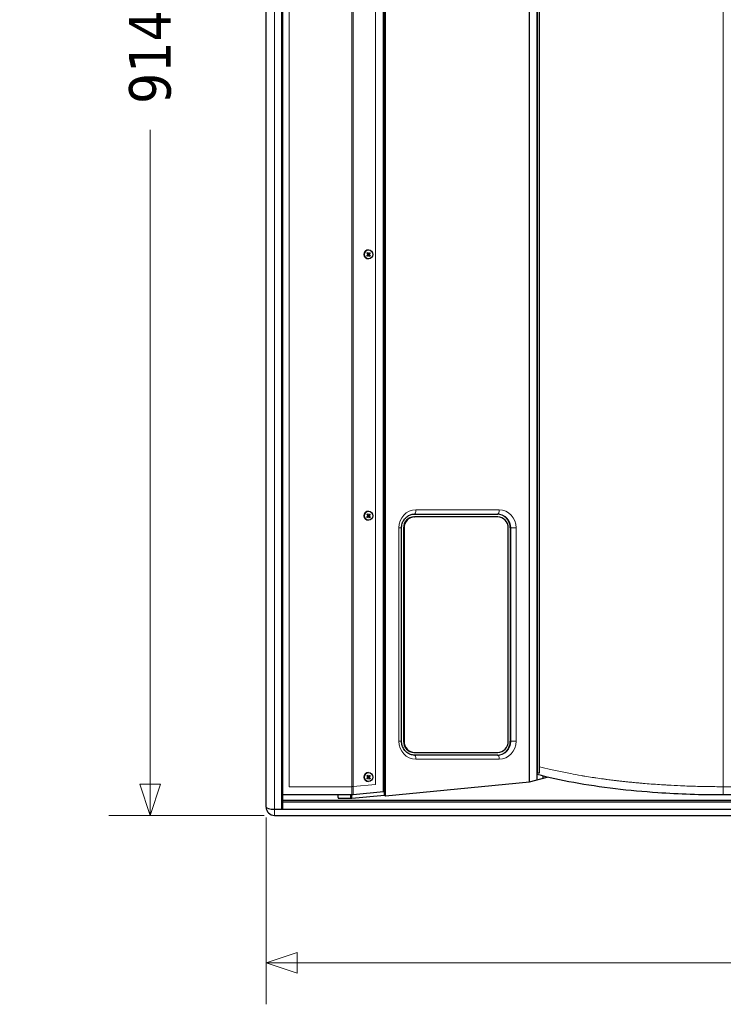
# Model space of a CAD drawing. Header units: millimetres. Extents: x 90 to 4365, y 90 to 3088.
# Tile 21 of 41: x 1107 to 1615, y 1584 to 2295. Entities that reach past the tile are written whole.
import ezdxf

# ---------------------------------------------------------------- set-up
doc = ezdxf.new("R2010")
doc.units = ezdxf.units.MM
doc.header["$LTSCALE"] = 15
doc.layers.add('Quota (ISO)', color=7, linetype='Continuous', lineweight=15, true_color=0x008000)
doc.layers.add('Visibile sottile (ISO)', color=9, linetype='Continuous', lineweight=18, true_color=0x808080)
doc.layers.add('Visibile (ISO)', color=7, linetype='Continuous', lineweight=25)
doc.styles.add('Testo nota (ISO)', font='tahoma.ttf')
doc.dimstyles.new('Default (ISO)', dxfattribs={"dimscale": 15, "dimtxt": 2, "dimasz": 1.5, "dimexe": 2, "dimexo": 0.5, "dimgap": 0.5, "dimtad": 1, "dimtoh": 1, "dimrnd": 1e-08, "dimtxsty": 'Testo nota (ISO)', "dimblk": 'Filled-1', "dimcen": 0.09, "dimdle": 10, "dimclrd": 256, "dimclre": 256, "dimclrt": 256, "dimazin": 2, "dimtfac": 0.75, "dimtmove": 0, "dimatfit": 3, "dimfxl": 0, "dimtolj": 1, "dimtzin": 0, "dimlwd": -1, "dimlwe": -1, "dimarcsym": 0})

# ---------------------------------------------------------------- blocks, each defined once
blk = doc.blocks.new('Filled-1')
at = {"color": 0}
for p, q in [((0, 0), (-1, 0.333)), ((-1, 0.333), (-1, -0.333)), ((-1, 0), (0, 0)), ((-1, -0.333), (0, 0))]:
    blk.add_line(p, q, dxfattribs=at)
at = {"color": 0, "flags": 128}
blk.add_lwpolyline([(-1, -0.333), (0, 0), (-1, 0.333), (-1, -0.333)], dxfattribs=at)
at = {"color": 0}
blk.add_solid([(-1, -0.333), (0, 0), (-1, 0.333), (-1, -0.333)], dxfattribs=at)
blk = doc.blocks.new('*D15')
at = {"layer": 'Defpoints', "color": 0, "transparency": 16777216}
for p in [(2969.82, 2718.78), (1107.41, 2219.75), (3229.31, 2034.11), (2969.82, 1720.72)]:
    blk.add_point(p, dxfattribs=at)
at = {"layer": 'Quota (ISO)', "transparency": 16777216}
for p, q in [((2977.06, 2720.72), (3193.81, 2778.8)), ((2977.06, 1718.78), (3193.81, 1660.7))]:
    blk.add_line(p, q, dxfattribs=at)
blk.add_arc((1107.41, 2219.75), 2130, 345.60524, 14.39476, dxfattribs=at)
at = {"layer": 'Quota (ISO)', "transparency": 16777216, "xscale": 22.5, "yscale": 22.5, "zscale": 22.5}
for p, rotation in [((3164.83, 2771.03), 104.6973800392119), ((3164.83, 1668.46), 255.3026199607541)]:
    blk.add_blockref('Filled-1', p, dxfattribs=dict(at, rotation=rotation))
at = {"layer": 'Quota (ISO)', "transparency": 16777216, "insert": (3214.29, 2189.51), "char_height": 30, "attachment_point": 4, "rotation": 90, "style": 'Testo nota (ISO)'}
blk.add_mtext('\\A1;30°', dxfattribs=at)
blk = doc.blocks.new('*D16')
at = {"layer": 'Defpoints', "color": 0, "transparency": 16777216}
for p in [(1291.19, 2718.98), (1201.61, 1720.51), (1291.19, 1720.51)]:
    blk.add_point(p, dxfattribs=at)
at = {"layer": 'Quota (ISO)', "transparency": 16777216}
for p, q in [((1283.69, 2718.98), (1171.61, 2718.98)), ((1201.61, 2696.48), (1201.61, 2309.75)), ((1201.61, 1743.01), (1201.61, 2215.31)), ((1283.69, 1720.51), (1171.61, 1720.51))]:
    blk.add_line(p, q, dxfattribs=at)
at = {"layer": 'Quota (ISO)', "transparency": 16777216, "xscale": 22.5, "yscale": 22.5, "zscale": 22.5}
for p, rotation in [((1201.61, 2718.98), 90), ((1201.61, 1720.51), 270)]:
    blk.add_blockref('Filled-1', p, dxfattribs=dict(at, rotation=rotation))
at = {"layer": 'Quota (ISO)', "transparency": 16777216, "insert": (1201.61, 2222.81), "char_height": 30, "attachment_point": 4, "rotation": 90, "style": 'Testo nota (ISO)'}
blk.add_mtext('\\A1; 914', dxfattribs=at)
blk = doc.blocks.new('*D21')
at = {"layer": 'Defpoints', "color": 0, "transparency": 16777216}
for p in [(1285.19, 1726.57), (2055.19, 1726.57), (2055.19, 1614.16)]:
    blk.add_point(p, dxfattribs=at)
at = {"layer": 'Quota (ISO)', "transparency": 16777216}
for p, q in [((1285.19, 1719.07), (1285.19, 1584.16)), ((2055.19, 1719.07), (2055.19, 1584.16)), ((1307.69, 1614.16), (1630.74, 1614.16)), ((2032.69, 1614.16), (1709.65, 1614.16))]:
    blk.add_line(p, q, dxfattribs=at)
at = {"layer": 'Quota (ISO)', "transparency": 16777216, "xscale": 22.5, "yscale": 22.5, "zscale": 22.5, "rotation": 180}
blk.add_blockref('Filled-1', (1285.19, 1614.16), dxfattribs=at)
at = {"layer": 'Quota (ISO)', "transparency": 16777216, "xscale": 22.5, "yscale": 22.5, "zscale": 22.5}
blk.add_blockref('Filled-1', (2055.19, 1614.16), dxfattribs=at)
at = {"layer": 'Quota (ISO)', "transparency": 16777216, "insert": (1638.24, 1614.16), "char_height": 30, "attachment_point": 4, "style": 'Testo nota (ISO)'}
blk.add_mtext('\\A1;770', dxfattribs=at)

msp = doc.modelspace()

# ---------------------------------------------------------------- linework, layer by layer
at = {"layer": 'Visibile (ISO)'}
for p, q in [((1285.195, 1726.567), (1285.195, 2712.929)), ((1296.195, 2714.536), (1296.195, 1724.96)), ((1297.195, 1731.439), (1297.195, 2708.057)), ((1369.851, 1737.413), (1369.851, 2702.083)), ((1370.577, 1735.19), (1370.577, 2704.306)), ((1371.261, 1734.686), (1371.261, 2704.81)), ((1475.195, 1744.822), (1475.195, 2694.673)), ((1475.195, 1744.822), (1475.195, 2694.673)), ((1480.732, 1746.306), (1480.732, 2693.19)), ((1482.366, 1751.248), (1482.366, 2688.248)), ((1357.762, 2124.664), (1358.579, 2125.333)), ((1357.871, 2126.372), (1358.595, 2125.592)), ((1358.346, 2126.813), (1358.974, 2125.944)), ((1359.111, 2125.877), (1358.94, 2125.868)), ((1359.064, 2128.678), (1359.015, 2128.678)), ((1359.951, 2126.697), (1359.218, 2125.927)), ((1360.256, 2124.484), (1359.532, 2125.264)), ((1360.365, 2126.192), (1359.549, 2125.523)), ((1358.177, 2124.159), (1358.909, 2124.929)), ((1359.032, 2124.979), (1358.861, 2124.988)), ((1359.064, 2122.178), (1359.015, 2122.178)), ((1359.782, 2124.043), (1359.153, 2124.912)), ((1357.762, 1936.024), (1358.579, 1936.693)), ((1357.871, 1937.732), (1358.595, 1936.952)), ((1358.177, 1935.519), (1358.909, 1936.289)), ((1358.346, 1938.173), (1358.974, 1937.304)), ((1359.032, 1936.339), (1358.861, 1936.348)), ((1359.111, 1937.237), (1358.94, 1937.228)), ((1359.064, 1940.038), (1359.015, 1940.038)), ((1359.064, 1933.538), (1359.015, 1933.538)), ((1359.782, 1935.403), (1359.153, 1936.272)), ((1359.951, 1938.057), (1359.218, 1937.287)), ((1360.256, 1935.844), (1359.532, 1936.624)), ((1360.365, 1937.552), (1359.549, 1936.883)), ((1391.789, 1936.027), (1392.2, 1936.027)), ((1392.131, 1938.027), (1452.272, 1938.027)), ((1452.34, 1936.027), (1392.2, 1936.027)), ((1382.915, 1774.027), (1382.915, 1928.027)), ((1384.272, 1928.027), (1384.272, 1774.027)), ((1384.682, 1928.027), (1384.682, 1774.027)), ((1459.858, 1774.027), (1459.858, 1928.027)), ((1461.327, 1928.027), (1461.327, 1774.027)), ((1391.789, 1766.027), (1392.2, 1766.027)), ((1452.272, 1764.027), (1392.131, 1764.027)), ((1392.2, 1766.027), (1452.34, 1766.027)), ((1357.871, 1749.092), (1358.595, 1748.312)), ((1358.346, 1749.533), (1358.974, 1748.664)), ((1359.111, 1748.597), (1358.94, 1748.588)), ((1359.064, 1751.398), (1359.015, 1751.398)), ((1359.951, 1749.417), (1359.218, 1748.647)), ((1360.365, 1748.912), (1359.549, 1748.243)), ((1481.085, 1751.248), (1480.732, 1751.248)), ((1481.085, 1751.248), (1482.366, 1751.248)), ((1484.974, 1747.443), (1484.974, 1748.932)), ((1357.762, 1747.384), (1358.579, 1748.053)), ((1358.177, 1746.879), (1358.909, 1747.649)), ((1359.032, 1747.699), (1358.861, 1747.708)), ((1359.064, 1744.898), (1359.015, 1744.898)), ((1359.782, 1746.763), (1359.153, 1747.632)), ((1360.256, 1747.204), (1359.532, 1747.984)), ((1371.261, 1734.686), (1475.195, 1744.822)), ((1475.195, 1744.822), (1487.882, 1748.222)), ((1346.908, 1735.251), (1297.195, 1735.251)), ((1337.195, 1733.315), (1337.195, 1735.251)), ((1346.195, 1735.251), (1346.195, 1732.899)), ((1346.195, 1732.899), (1346.195, 1735.251)), ((1347.084, 1732.899), (1347.084, 1735.252)), ((1347.084, 1732.899), (1370.577, 1735.19)), ((1369.851, 1737.413), (1347.934, 1735.276)), ((1370.577, 1735.19), (1371.261, 1734.686)), ((1725.385, 1735.251), (1615.005, 1735.251)), ((1297.195, 1731.43), (1297.195, 1731.439)), ((1297.195, 1730.171), (1297.195, 1731.43)), ((1297.195, 1731.43), (2043.195, 1731.43)), ((1297.195, 1724.96), (1297.195, 1730.171)), ((2043.195, 1730.171), (1297.195, 1730.171)), ((1337.195, 1733.315), (1337.195, 1732.899)), ((1337.195, 1732.899), (1347.084, 1732.899)), ((1285.195, 1726.567), (1285.195, 1726.513)), ((1291.195, 1724.96), (1296.195, 1724.96)), ((1291.195, 1724.96), (1297.195, 1724.96)), ((1291.195, 1720.513), (2049.195, 1720.513)), ((1296.195, 1724.96), (1297.195, 1725.228)), ((1297.195, 1724.96), (2043.195, 1724.96))]:
    msp.add_line(p, q, dxfattribs=at)
msp.add_arc((1291.195, 1726.513), 6, 180, 270, dxfattribs=at)
for centre, major_axis, ratio, start_param, end_param in [((1359.015, 2125.428), (0, -3.25), 0.9396926, 3.1415927, 6.2831853), ((1358.479, 2125.47), (0, 0.174), 0.9396926, 3.7977836, 5.4916388), ((1359.103, 2126.05), (0, -0.174), 0.9396926, 5.3685799, 7.0624352), ((1359.648, 2125.386), (0, -0.174), 0.9396926, 3.7977836, 5.4916388), ((1359.024, 2124.806), (0, 0.174), 0.9396926, 5.3685799, 7.0624352), ((1359.015, 1936.788), (0, -3.25), 0.9396926, 3.1415927, 6.2831853), ((1358.479, 1936.83), (0, 0.174), 0.9396926, 3.7977836, 5.4916388), ((1359.024, 1936.166), (0, 0.174), 0.9396926, 5.3685799, 7.0624352), ((1359.103, 1937.41), (0, -0.174), 0.9396926, 5.3685799, 7.0624352), ((1359.648, 1936.746), (0, -0.174), 0.9396926, 3.7977836, 5.4916388), ((1391.789, 1928.027), (0, 8), 0.9396926, 0, 1.5707963), ((1392.2, 1928.027), (0, 8), 0.9396926, 0, 1.5707963), ((1451.93, 1928.027), (0, 10), 0.9396926, 4.712389, 6.2831853), ((1452.34, 1928.027), (0, 8), 0.9396926, 4.712389, 6.2831853), ((1391.789, 1774.027), (0, -8), 0.9396926, 4.712389, 6.2831853), ((1392.2, 1774.027), (0, -8), 0.9396926, 4.712389, 6.2831853), ((1451.93, 1774.027), (0, -10), 0.9396926, 0, 1.5707963), ((1452.34, 1774.027), (0, -8), 0.9396926, 0, 1.5707963), ((1359.015, 1748.148), (0, -3.25), 0.9396926, 3.1415927, 6.2831853), ((1359.103, 1748.77), (0, -0.174), 0.9396926, 5.3685799, 7.0624352), ((1358.479, 1748.19), (0, 0.174), 0.9396926, 3.7977836, 5.4916388), ((1359.024, 1747.526), (0, 0.174), 0.9396926, 5.3685799, 7.0624352), ((1359.648, 1748.106), (0, -0.174), 0.9396926, 3.7977836, 5.4916388), ((1291.195, 1726.567), (6, 0), 0.2679492, 3.1415927, 4.712389), ((1291.195, 1726.513), (-6, 0), 0.258819, 0, 1.5707963)]:
    msp.add_ellipse(centre, major_axis=major_axis, ratio=ratio, start_param=start_param, end_param=end_param, dxfattribs=at)
for centre in [(1359.064, 2125.428), (1359.064, 1936.788), (1359.064, 1748.148)]:
    msp.add_ellipse(centre, major_axis=(0, 3.25), ratio=0.9396926, dxfattribs=at)
for points, knots in [([(1358.346, 2126.813), (1358.355, 2126.8), (1358.365, 2126.784), (1358.378, 2126.76), (1358.383, 2126.747), (1358.388, 2126.73), (1358.389, 2126.722), (1358.388, 2126.717)], [0.019671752, 0.019671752, 0.019671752, 0.019671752, 0.024635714, 0.024635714, 0.029566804, 0.029566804, 0.033541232, 0.033541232, 0.033541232, 0.033541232]), ([(1360.365, 2126.192), (1360.353, 2126.182), (1360.337, 2126.17), (1360.31, 2126.152), (1360.294, 2126.142), (1360.271, 2126.129), (1360.259, 2126.124), (1360.25, 2126.12)], [0.019671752, 0.019671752, 0.019671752, 0.019671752, 0.024635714, 0.024635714, 0.029566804, 0.029566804, 0.033541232, 0.033541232, 0.033541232, 0.033541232]), ([(1358.23, 2124.244), (1358.231, 2124.239), (1358.229, 2124.233), (1358.222, 2124.218), (1358.215, 2124.206), (1358.199, 2124.184), (1358.188, 2124.171), (1358.177, 2124.159)], [0.045109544, 0.045109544, 0.045109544, 0.045109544, 0.049083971, 0.049083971, 0.054015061, 0.054015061, 0.058979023, 0.058979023, 0.058979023, 0.058979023]), ([(1360.151, 2124.568), (1360.16, 2124.564), (1360.17, 2124.557), (1360.192, 2124.543), (1360.206, 2124.531), (1360.231, 2124.509), (1360.245, 2124.496), (1360.256, 2124.484)], [0.045109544, 0.045109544, 0.045109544, 0.045109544, 0.049083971, 0.049083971, 0.054015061, 0.054015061, 0.058979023, 0.058979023, 0.058979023, 0.058979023]), ([(1358.23, 1935.604), (1358.231, 1935.599), (1358.229, 1935.593), (1358.222, 1935.578), (1358.215, 1935.566), (1358.199, 1935.544), (1358.188, 1935.531), (1358.177, 1935.519)], [0.045109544, 0.045109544, 0.045109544, 0.045109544, 0.049083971, 0.049083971, 0.054015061, 0.054015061, 0.058979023, 0.058979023, 0.058979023, 0.058979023]), ([(1358.346, 1938.173), (1358.355, 1938.16), (1358.365, 1938.144), (1358.378, 1938.12), (1358.383, 1938.107), (1358.388, 1938.09), (1358.389, 1938.082), (1358.388, 1938.077)], [0.019671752, 0.019671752, 0.019671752, 0.019671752, 0.024635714, 0.024635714, 0.029566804, 0.029566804, 0.033541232, 0.033541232, 0.033541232, 0.033541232]), ([(1360.151, 1935.928), (1360.16, 1935.924), (1360.17, 1935.917), (1360.192, 1935.903), (1360.206, 1935.891), (1360.231, 1935.869), (1360.245, 1935.856), (1360.256, 1935.844)], [0.045109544, 0.045109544, 0.045109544, 0.045109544, 0.049083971, 0.049083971, 0.054015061, 0.054015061, 0.058979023, 0.058979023, 0.058979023, 0.058979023]), ([(1360.365, 1937.552), (1360.353, 1937.542), (1360.337, 1937.53), (1360.31, 1937.512), (1360.294, 1937.502), (1360.271, 1937.489), (1360.259, 1937.484), (1360.25, 1937.48)], [0.019671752, 0.019671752, 0.019671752, 0.019671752, 0.024635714, 0.024635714, 0.029566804, 0.029566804, 0.033541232, 0.033541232, 0.033541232, 0.033541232]), ([(1382.915, 1928.027), (1382.915, 1929.075), (1383.069, 1930.123), (1383.666, 1932.115), (1384.111, 1933.059), (1385.247, 1934.755), (1385.94, 1935.504), (1387.494, 1936.73), (1388.355, 1937.206), (1390.159, 1937.849), (1391.103, 1938.017), (1392.076, 1938.027), (1392.104, 1938.027), (1392.131, 1938.027)], [4.712389, 4.712389, 4.712389, 4.712389, 5.0212039, 5.0212039, 5.331451, 5.331451, 5.6456103, 5.6456103, 5.9597695, 5.9597695, 6.2739288, 6.2739288, 6.2831853, 6.2831853, 6.2831853, 6.2831853]), ([(1392.131, 1764.027), (1391.187, 1764.027), (1390.242, 1764.186), (1388.432, 1764.811), (1387.568, 1765.278), (1386.004, 1766.488), (1385.305, 1767.23), (1384.148, 1768.925), (1383.691, 1769.877), (1383.078, 1771.883), (1382.919, 1772.935), (1382.916, 1774.001), (1382.915, 1774.014), (1382.915, 1774.027)], [3.1415927, 3.1415927, 3.1415927, 3.1415927, 3.4557519, 3.4557519, 3.7699112, 3.7699112, 4.0840704, 4.0840704, 4.3982297, 4.3982297, 4.7085276, 4.7085276, 4.712389, 4.712389, 4.712389, 4.712389]), ([(1358.346, 1749.533), (1358.355, 1749.52), (1358.365, 1749.504), (1358.378, 1749.48), (1358.383, 1749.467), (1358.388, 1749.45), (1358.389, 1749.442), (1358.388, 1749.437)], [0.019671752, 0.019671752, 0.019671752, 0.019671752, 0.024635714, 0.024635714, 0.029566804, 0.029566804, 0.033541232, 0.033541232, 0.033541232, 0.033541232]), ([(1360.365, 1748.912), (1360.353, 1748.902), (1360.337, 1748.89), (1360.31, 1748.872), (1360.294, 1748.862), (1360.271, 1748.849), (1360.259, 1748.844), (1360.25, 1748.84)], [0.019671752, 0.019671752, 0.019671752, 0.019671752, 0.024635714, 0.024635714, 0.029566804, 0.029566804, 0.033541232, 0.033541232, 0.033541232, 0.033541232]), ([(1615.005, 1735.251), (1599.028, 1735.251), (1583.177, 1735.787), (1567.819, 1736.834), (1557.346, 1737.548), (1547.078, 1738.502), (1537.209, 1739.679), (1516.08, 1742.2), (1496.956, 1745.716), (1480.732, 1750.025)], [0, 0, 0, 0, 4.7718341, 4.7718341, 4.7718341, 8.0258381, 8.0258381, 8.0258381, 14.9921268, 14.9921268, 14.9921268, 14.9921268]), ([(1358.23, 1746.964), (1358.231, 1746.959), (1358.229, 1746.953), (1358.222, 1746.938), (1358.215, 1746.926), (1358.199, 1746.904), (1358.188, 1746.891), (1358.177, 1746.879)], [0.045109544, 0.045109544, 0.045109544, 0.045109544, 0.049083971, 0.049083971, 0.054015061, 0.054015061, 0.058979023, 0.058979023, 0.058979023, 0.058979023]), ([(1360.151, 1747.288), (1360.16, 1747.284), (1360.17, 1747.277), (1360.192, 1747.263), (1360.206, 1747.251), (1360.231, 1747.229), (1360.245, 1747.216), (1360.256, 1747.204)], [0.045109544, 0.045109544, 0.045109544, 0.045109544, 0.049083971, 0.049083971, 0.054015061, 0.054015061, 0.058979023, 0.058979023, 0.058979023, 0.058979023])]:
    msp.add_open_spline(points, degree=3, knots=knots, dxfattribs=at)
for points, weights in [([(1358.36, 2126.543), (1358.373, 2126.623), (1358.388, 2126.717)], [1.01272392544, 1.01090375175, 1.00269803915]), ([(1359.94, 2125.995), (1360.083, 2126.053), (1360.25, 2126.12)], [1.01272392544, 1.01090375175, 1.00269803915]), ([(1358.23, 2124.244), (1358.226, 2124.328), (1358.223, 2124.4)], [1.00269803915, 1.01090375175, 1.01272392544]), ([(1360.151, 2124.568), (1359.993, 2124.648), (1359.859, 2124.716)], [1.00269803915, 1.01090375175, 1.01272392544]), ([(1358.23, 1935.604), (1358.226, 1935.688), (1358.223, 1935.76)], [1.00269803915, 1.01090375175, 1.01272392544]), ([(1358.36, 1937.903), (1358.373, 1937.983), (1358.388, 1938.077)], [1.01272392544, 1.01090375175, 1.00269803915]), ([(1360.151, 1935.928), (1359.993, 1936.008), (1359.859, 1936.076)], [1.00269803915, 1.01090375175, 1.01272392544]), ([(1359.94, 1937.355), (1360.083, 1937.413), (1360.25, 1937.48)], [1.01272392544, 1.01090375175, 1.00269803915]), ([(1358.36, 1749.263), (1358.373, 1749.343), (1358.388, 1749.437)], [1.01272392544, 1.01090375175, 1.00269803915]), ([(1359.94, 1748.715), (1360.083, 1748.773), (1360.25, 1748.84)], [1.01272392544, 1.01090375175, 1.00269803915]), ([(1358.23, 1746.964), (1358.226, 1747.048), (1358.223, 1747.12)], [1.00269803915, 1.01090375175, 1.01272392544]), ([(1360.151, 1747.288), (1359.993, 1747.368), (1359.859, 1747.436)], [1.00269803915, 1.01090375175, 1.01272392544])]:
    msp.add_rational_spline(points, weights, degree=2, dxfattribs=at)
msp.add_open_spline([(1347.934, 1735.276), (1347.606, 1735.26), (1347.258, 1735.251), (1346.908, 1735.251)], degree=3, dxfattribs=at)
at = {"layer": 'Visibile sottile (ISO)'}
for p, q in [((1291.195, 1724.96), (1291.195, 2714.536)), ((1301.695, 1741.251), (1301.695, 2698.244)), ((1346.908, 1741.251), (1346.908, 2698.244)), ((1347.934, 1741.301), (1347.934, 2698.195)), ((1364.213, 2696.607), (1364.213, 1742.888)), ((1615.005, 2699.709), (1615.005, 1741.23)), ((1481.085, 2688.248), (1481.085, 1751.248)), ((1358.974, 2125.944), (1358.797, 2125.939)), ((1359.532, 2125.264), (1359.355, 2125.258)), ((1359.549, 2125.523), (1359.373, 2125.53)), ((1358.909, 2124.929), (1358.733, 2124.935)), ((1453.298, 1941.027), (1393.158, 1941.027)), ((1358.909, 1936.289), (1358.733, 1936.295)), ((1358.974, 1937.304), (1358.797, 1937.299)), ((1359.532, 1936.624), (1359.355, 1936.618)), ((1359.549, 1936.883), (1359.373, 1936.89)), ((1380.942, 1928.027), (1382.915, 1928.027)), ((1380.942, 1928.027), (1380.942, 1774.027)), ((1384.272, 1928.027), (1384.682, 1928.027)), ((1461.669, 1928.027), (1461.327, 1928.027)), ((1465.514, 1928.027), (1461.669, 1928.027)), ((1461.669, 1928.027), (1461.669, 1774.027)), ((1465.514, 1774.027), (1465.514, 1928.027)), ((1380.942, 1774.027), (1382.915, 1774.027)), ((1384.272, 1774.027), (1384.682, 1774.027)), ((1461.669, 1774.027), (1461.327, 1774.027)), ((1465.514, 1774.027), (1461.669, 1774.027)), ((1393.158, 1761.027), (1453.298, 1761.027)), ((1358.974, 1748.664), (1358.797, 1748.659)), ((1346.908, 1741.251), (1301.695, 1741.251)), ((1346.908, 1735.251), (1346.908, 1741.251)), ((1364.213, 1742.888), (1347.934, 1741.301)), ((1347.934, 1735.276), (1347.934, 1741.301)), ((1358.909, 1747.649), (1358.733, 1747.655)), ((1359.532, 1747.984), (1359.355, 1747.978)), ((1359.549, 1748.243), (1359.373, 1748.25)), ((1615.005, 1741.23), (1615.005, 1735.251)), ((1615.005, 1741.23), (1725.385, 1741.23)), ((1291.195, 1724.96), (1291.195, 1720.513))]:
    msp.add_line(p, q, dxfattribs=at)
for centre, major_axis, ratio, start_param, end_param in [((1359.064, 2125.428), (0, -1.582), 0.9396926, 3.6458424, 4.0727837), ((1359.039, 2125.428), (0, 1.464), 0.9396926, 0.4927621, 0.9304659), ((1359.039, 2125.428), (0, -1.464), 0.9396926, 2.0635585, 2.5014221), ((1359.064, 2125.428), (0, 1.582), 0.9396926, 5.2166387, 5.64358), ((1359.064, 2125.428), (0, -1.582), 0.9396926, 5.2166387, 5.64358), ((1359.039, 2125.428), (0, 1.464), 0.9396926, 2.0739075, 2.513475), ((1359.039, 2125.428), (0, -1.464), 0.9396926, 0.5064622, 0.9426787), ((1359.064, 2125.428), (0, 1.582), 0.9396926, 3.6458424, 4.0727837), ((1393.158, 1928.027), (0, 13), 0.9396926, 0, 1.5707963), ((1392.131, 1941.027), (0, -3), 0.3420201, 0, 1.5707963), ((1452.272, 1941.027), (0, -3), 0.3420201, 0, 1.5707963), ((1453.298, 1928.027), (0, 13), 0.9396926, 4.712389, 6.2831853), ((1359.064, 1936.788), (0, -1.582), 0.9396926, 5.2166387, 5.64358), ((1359.039, 1936.788), (0, 1.464), 0.9396926, 2.0739075, 2.513475), ((1359.064, 1936.788), (0, -1.582), 0.9396926, 3.6458424, 4.0727837), ((1359.039, 1936.788), (0, 1.464), 0.9396926, 0.4927621, 0.9304659), ((1359.039, 1936.788), (0, -1.464), 0.9396926, 0.5064622, 0.9426787), ((1359.064, 1936.788), (0, 1.582), 0.9396926, 3.6458424, 4.0727837), ((1359.039, 1936.788), (0, -1.464), 0.9396926, 2.0635585, 2.5014221), ((1359.064, 1936.788), (0, 1.582), 0.9396926, 5.2166387, 5.64358), ((1452.272, 1928.027), (0, 10), 0.9396926, 4.712389, 6.2831853), ((1393.158, 1774.027), (0, -13), 0.9396926, 4.712389, 6.2831853), ((1452.272, 1774.027), (0, -10), 0.9396926, 0, 1.5707963), ((1453.298, 1774.027), (0, -13), 0.9396926, 0, 1.5707963), ((1392.131, 1761.027), (0, 3), 0.3420201, 4.712389, 6.2831853), ((1452.272, 1761.027), (0, 3), 0.3420201, 4.712389, 6.2831853), ((1359.064, 1748.148), (0, -1.582), 0.9396926, 3.6458424, 4.0727837), ((1359.039, 1748.148), (0, 1.464), 0.9396926, 0.4927621, 0.9304659), ((1359.039, 1748.148), (0, -1.464), 0.9396926, 2.0635585, 2.5014221), ((1359.064, 1748.148), (0, 1.582), 0.9396926, 5.2166387, 5.64358), ((1359.064, 1748.148), (0, -1.582), 0.9396926, 5.2166387, 5.64358), ((1359.039, 1748.148), (0, 1.464), 0.9396926, 2.0739075, 2.513475), ((1359.039, 1748.148), (0, -1.464), 0.9396926, 0.5064622, 0.9426787), ((1359.064, 1748.148), (0, 1.582), 0.9396926, 3.6458424, 4.0727837)]:
    msp.add_ellipse(centre, major_axis=major_axis, ratio=ratio, start_param=start_param, end_param=end_param, dxfattribs=at)
for points, knots in [([(1482.366, 1755.678), (1484.987, 1754.994), (1487.681, 1754.331), (1490.445, 1753.689), (1493.532, 1752.972), (1496.705, 1752.282), (1499.961, 1751.619), (1501.588, 1751.288), (1503.235, 1750.963), (1504.903, 1750.646), (1507.403, 1750.17), (1509.948, 1749.71), (1512.536, 1749.267), (1513.398, 1749.119), (1514.265, 1748.973), (1515.136, 1748.829), (1516.879, 1748.54), (1518.641, 1748.259), (1520.42, 1747.986), (1521.31, 1747.849), (1522.204, 1747.714), (1523.102, 1747.581), (1524.899, 1747.315), (1526.713, 1747.057), (1528.544, 1746.806), (1529.459, 1746.681), (1530.379, 1746.558), (1531.303, 1746.436), (1532.688, 1746.254), (1534.083, 1746.077), (1535.487, 1745.903), (1535.955, 1745.846), (1536.424, 1745.788), (1536.894, 1745.731), (1537.833, 1745.618), (1538.777, 1745.506), (1539.724, 1745.397), (1540.198, 1745.342), (1540.673, 1745.288), (1541.149, 1745.234), (1542.1, 1745.127), (1543.055, 1745.021), (1544.014, 1744.918), (1544.493, 1744.866), (1544.973, 1744.815), (1545.453, 1744.764), (1546.414, 1744.663), (1547.378, 1744.564), (1548.344, 1744.467), (1548.828, 1744.418), (1549.311, 1744.37), (1549.796, 1744.323), (1551.25, 1744.18), (1552.709, 1744.043), (1554.175, 1743.91), (1555.152, 1743.822), (1556.131, 1743.735), (1557.113, 1743.651), (1559.076, 1743.483), (1561.049, 1743.323), (1563.032, 1743.172), (1564.022, 1743.097), (1565.016, 1743.023), (1566.011, 1742.952), (1568.002, 1742.81), (1570.001, 1742.676), (1572.007, 1742.551), (1573.011, 1742.488), (1574.016, 1742.428), (1575.023, 1742.37), (1578.044, 1742.196), (1581.082, 1742.041), (1584.133, 1741.906), (1586.167, 1741.817), (1588.208, 1741.736), (1590.253, 1741.664), (1594.344, 1741.52), (1598.457, 1741.411), (1602.584, 1741.339), (1606.712, 1741.266), (1610.854, 1741.23), (1615.005, 1741.23)], [0.1307628, 0.1307628, 0.1307628, 0.1307628, 1.2435405, 1.2435405, 1.2435405, 2.4864196, 2.4864196, 2.4864196, 3.1076271, 3.1076271, 3.1076271, 4.0391675, 4.0391675, 4.0391675, 4.3496124, 4.3496124, 4.3496124, 4.9704052, 4.9704052, 4.9704052, 5.2807549, 5.2807549, 5.2807549, 5.9013663, 5.9013663, 5.9013663, 6.2116297, 6.2116297, 6.2116297, 6.676976, 6.676976, 6.676976, 6.8320781, 6.8320781, 6.8320781, 7.1422623, 7.1422623, 7.1422623, 7.2973401, 7.2973401, 7.2973401, 7.6075317, 7.6075317, 7.6075317, 7.7626351, 7.7626351, 7.7626351, 8.0728385, 8.0728385, 8.0728385, 8.2279394, 8.2279394, 8.2279394, 8.6932375, 8.6932375, 8.6932375, 9.0034317, 9.0034317, 9.0034317, 9.6238082, 9.6238082, 9.6238082, 9.9339897, 9.9339897, 9.9339897, 10.5543375, 10.5543375, 10.5543375, 10.8645032, 10.8645032, 10.8645032, 11.7949633, 11.7949633, 11.7949633, 12.4152364, 12.4152364, 12.4152364, 13.6556915, 13.6556915, 13.6556915, 14.8960122, 14.8960122, 14.8960122, 14.8960122]), ([(1347.328, 1741.26), (1347.316, 1741.259), (1347.304, 1741.259), (1347.292, 1741.258), (1347.28, 1741.258), (1347.269, 1741.257), (1347.257, 1741.257), (1347.251, 1741.257), (1347.245, 1741.257), (1347.239, 1741.256), (1347.227, 1741.256), (1347.215, 1741.256), (1347.204, 1741.255), (1347.198, 1741.255), (1347.192, 1741.255), (1347.186, 1741.255), (1347.174, 1741.255), (1347.163, 1741.254), (1347.151, 1741.254), (1347.145, 1741.254), (1347.139, 1741.254), (1347.134, 1741.254), (1347.122, 1741.254), (1347.11, 1741.253), (1347.099, 1741.253), (1347.093, 1741.253), (1347.087, 1741.253), (1347.081, 1741.253), (1347.07, 1741.253), (1347.058, 1741.252), (1347.046, 1741.252), (1347.041, 1741.252), (1347.035, 1741.252), (1347.029, 1741.252), (1347.012, 1741.252), (1346.995, 1741.252), (1346.977, 1741.252), (1346.954, 1741.252), (1346.931, 1741.251), (1346.908, 1741.251)], [0, 0, 0, 0, 0.00259841, 0.00259841, 0.00259841, 0.005180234, 0.005180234, 0.005180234, 0.006465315, 0.006465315, 0.006465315, 0.009024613, 0.009024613, 0.009024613, 0.010299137, 0.010299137, 0.010299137, 0.012838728, 0.012838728, 0.012838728, 0.014103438, 0.014103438, 0.014103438, 0.016623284, 0.016623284, 0.016623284, 0.017879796, 0.017879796, 0.017879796, 0.020387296, 0.020387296, 0.020387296, 0.021638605, 0.021638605, 0.021638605, 0.02538469, 0.02538469, 0.02538469, 0.030367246, 0.030367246, 0.030367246, 0.030367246])]:
    msp.add_open_spline(points, degree=3, knots=knots, dxfattribs=at)
msp.add_open_spline([(1347.934, 1741.301), (1347.738, 1741.287), (1347.534, 1741.273), (1347.328, 1741.26)], degree=3, dxfattribs=at)

# ---------------------------------------------------------------- dimensions: what is measured, and where the dimension line sits
at = {"layer": 'Quota (ISO)'}
dim = msp.add_angular_dim_3p(base=(3229.306, 2034.106), center=(1107.411, 2219.748), p1=(2969.82, 1720.717), p2=(2969.82, 2718.779), dimstyle='Default (ISO)', override={"dimgap": 0.5, "dimtoh": 0, "dimadec": 2, "dimtol": 0, "dimlim": 0, "dimtp": 0, "dimtm": 0, "dimtdec": 2}, dxfattribs=at)
dim.commit()
dim.dimension.update_dxf_attribs({"geometry": '*D15', "text_midpoint": (3237.411, 2219.748), "dimtype": 165})
dim = msp.add_linear_dim(base=(1201.608, 1720.513), p1=(1291.195, 2718.983), p2=(1291.195, 1720.513), angle=90, text=' 914', dimstyle='Default (ISO)', override={"dimgap": 0.5, "dimtad": 0, "dimtoh": 0, "dimdec": 2, "dimtol": 0, "dimlim": 0, "dimtp": 0, "dimtm": 0, "dimtdec": 2, "dimtofl": 0, "dimatfit": 1}, dxfattribs=at)
dim.commit()
dim.dimension.update_dxf_attribs({"geometry": '*D16', "text_midpoint": (1201.608, 2262.529), "dimtype": 160})
dim = msp.add_linear_dim(base=(2055.195, 1614.157), p1=(1285.195, 1726.567), p2=(2055.195, 1726.567), dimstyle='Default (ISO)', override={"dimgap": 0.5, "dimtad": 0, "dimtoh": 0, "dimdec": 2, "dimtol": 0, "dimlim": 0, "dimtp": 0, "dimtm": 0, "dimtdec": 2, "dimtofl": 0, "dimatfit": 1}, dxfattribs=at)
dim.commit()
dim.dimension.update_dxf_attribs({"geometry": '*D21', "text_midpoint": (1670.195, 1614.157), "dimtype": 160})

doc.saveas('drawing.dxf')
